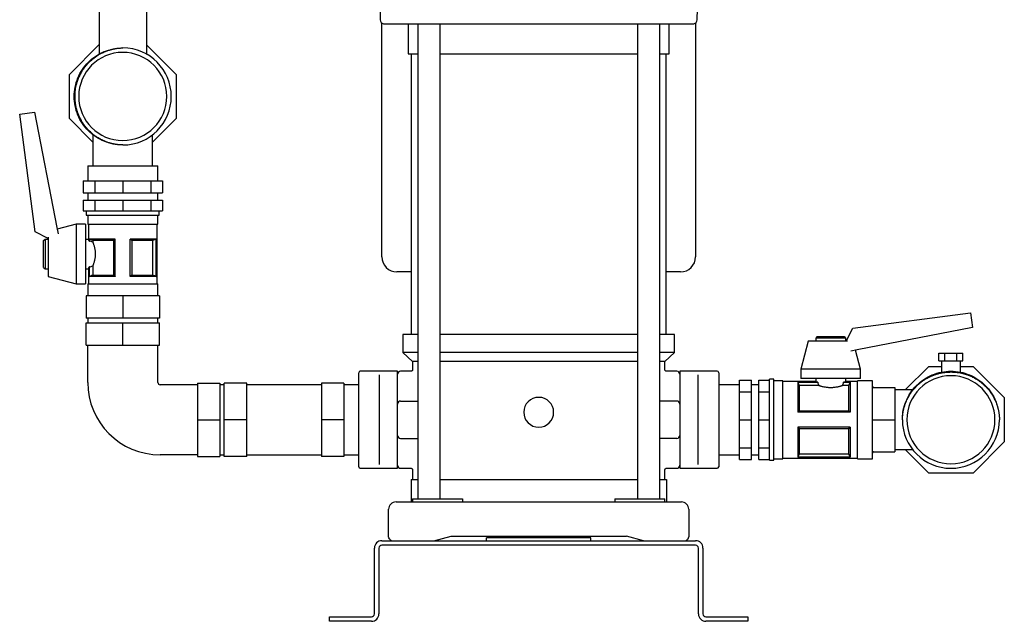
# Model space of a CAD drawing. Header units: millimetres. Extents: x 9 to 1674, y 10 to 873.
# Tile 1 of 7: x 85 to 744, y 10 to 413. Entities that reach past the tile are written whole.
import ezdxf

# ---------------------------------------------------------------- set-up
doc = ezdxf.new("R2010")
doc.units = ezdxf.units.MM

msp = doc.modelspace()

# ---------------------------------------------------------------- linework, layer by layer
at = {"color": 7, "linetype": 'Continuous', "lineweight": 25}
for p, q in [((326.09, 434.54), (326.66, 412.54)), ((538.82, 412.54), (539.39, 434.54)), ((138.39, 418.62), (138.39, 389.49)), ((170.39, 389.33), (170.39, 418.62)), ((327.74, 253.62), (327.74, 410.32)), ((345.39, 409.72), (345.39, 389.72)), ((351.9, 409.72), (351.9, 91.62)), ((366.5, 409.72), (366.5, 91.62)), ((498.98, 409.72), (498.98, 91.62)), ((513.58, 409.72), (513.58, 91.62)), ((520.09, 389.72), (520.09, 409.72)), ((537.74, 410.32), (537.74, 253.62)), ((118.49, 375.93), (138.39, 395.83)), ((170.39, 395.53), (189.99, 375.93)), ((345.39, 389.72), (351.9, 389.72)), ((347.39, 389.72), (347.39, 201.62)), ((366.5, 389.72), (432.74, 389.72)), ((432.74, 389.72), (498.98, 389.72)), ((513.58, 389.72), (520.09, 389.72)), ((518.09, 201.62), (518.09, 389.72)), ((118.49, 346.31), (118.49, 375.93)), ((126.06, 376.39), (126.37, 376.86)), ((189.99, 375.93), (189.99, 346.31)), ((85.23, 349.22), (95.11, 350.53)), ((95.11, 350.53), (110.13, 273.27)), ((95.68, 270.46), (85.23, 349.22)), ((134.24, 330.56), (118.49, 346.31)), ((189.99, 346.31), (174.24, 330.56)), ((134.24, 335.51), (134.24, 314.62)), ((174.24, 314.62), (174.24, 335.5)), ((130.77, 314.62), (130.77, 304.62)), ((130.77, 314.62), (154.24, 314.62)), ((154.24, 314.62), (177.72, 314.62)), ((177.72, 304.62), (177.72, 314.62)), ((127.67, 304.62), (127.67, 296.62)), ((127.67, 304.62), (135.45, 304.62)), ((135.45, 304.62), (135.45, 296.62)), ((135.45, 304.62), (154.24, 304.62)), ((154.24, 304.62), (154.24, 296.62)), ((154.24, 304.62), (173.03, 304.62)), ((173.03, 304.62), (173.03, 296.62)), ((173.03, 304.62), (180.81, 304.62)), ((180.81, 304.62), (180.81, 296.62)), ((127.67, 296.62), (135.45, 296.62)), ((127.67, 291.62), (127.67, 284.62)), ((127.67, 291.62), (135.45, 291.62)), ((130.77, 296.62), (130.77, 291.62)), ((135.45, 296.62), (154.24, 296.62)), ((135.45, 291.62), (135.45, 284.62)), ((135.45, 291.62), (154.24, 291.62)), ((154.24, 296.62), (173.03, 296.62)), ((154.24, 291.62), (154.24, 284.62)), ((154.24, 291.62), (173.03, 291.62)), ((173.03, 296.62), (180.81, 296.62)), ((173.03, 291.62), (173.03, 284.62)), ((173.03, 291.62), (180.81, 291.62)), ((177.72, 291.62), (177.72, 296.62)), ((180.81, 291.62), (180.81, 284.62)), ((127.67, 284.62), (135.45, 284.62)), ((129.77, 284.62), (129.77, 281.62)), ((135.45, 284.62), (154.24, 284.62)), ((154.24, 284.62), (173.03, 284.62)), ((173.03, 284.62), (180.81, 284.62)), ((178.72, 281.62), (178.72, 284.62)), ((129.77, 281.62), (154.24, 281.62)), ((130.77, 281.62), (130.77, 275.62)), ((154.24, 281.62), (178.72, 281.62)), ((177.72, 275.62), (177.72, 281.62)), ((104.27, 266.06), (95.68, 270.46)), ((110.13, 273.27), (111.08, 269.14)), ((123.02, 275.62), (110.37, 272.25)), ((129.27, 275.62), (123.02, 275.62)), ((123.02, 275.62), (123.02, 255.62)), ((129.27, 275.62), (129.27, 255.62)), ((130.77, 275.62), (154.24, 275.62)), ((131.27, 275.62), (131.27, 265.62)), ((154.24, 275.62), (177.72, 275.62)), ((177.22, 235.62), (177.22, 275.62)), ((101.27, 264.62), (102.27, 265.62)), ((101.27, 246.62), (101.27, 264.62)), ((102.27, 265.62), (104.27, 265.62)), ((102.27, 265.62), (102.27, 245.62)), ((104.27, 266.8), (104.27, 255.62)), ((129.27, 265.62), (131.27, 265.62)), ((149.24, 265.62), (131.82, 265.62)), ((131.82, 264.28), (131.82, 265.62)), ((131.82, 264.28), (131.87, 264.28)), ((131.87, 264.28), (131.87, 265.6)), ((148.17, 264.69), (134.16, 264.69)), ((134.16, 264.69), (134.16, 263.57)), ((148.17, 241.55), (148.17, 264.69)), ((149.24, 240.62), (149.24, 265.62)), ((176.66, 265.62), (159.24, 265.62)), ((159.24, 240.62), (159.24, 265.62)), ((174.32, 264.69), (160.31, 264.69)), ((160.31, 264.69), (160.31, 241.55)), ((174.32, 241.55), (174.32, 264.69)), ((176.61, 265.6), (176.61, 240.65)), ((176.66, 240.62), (176.66, 265.62)), ((104.27, 255.62), (104.27, 240.62)), ((123.02, 255.62), (123.02, 235.62)), ((129.27, 255.62), (129.27, 235.62)), ((101.27, 246.62), (102.27, 245.62)), ((102.27, 245.62), (104.27, 245.62)), ((129.27, 245.62), (131.27, 245.62)), ((131.27, 245.62), (131.27, 235.62)), ((131.82, 240.62), (131.82, 246.96)), ((131.87, 246.96), (131.82, 246.96)), ((131.87, 240.65), (131.87, 246.96)), ((134.16, 247.67), (134.16, 241.55)), ((104.27, 240.62), (123.02, 235.62)), ((149.24, 240.62), (131.82, 240.62)), ((134.16, 241.55), (148.17, 241.55)), ((176.66, 240.62), (159.24, 240.62)), ((160.31, 241.55), (174.32, 241.55)), ((347.39, 243.62), (337.74, 243.62)), ((527.74, 243.62), (518.09, 243.62)), ((123.02, 235.62), (129.27, 235.62)), ((130.77, 235.62), (130.77, 227.62)), ((130.77, 235.62), (154.24, 235.62)), ((154.24, 235.62), (177.72, 235.62)), ((177.72, 227.62), (177.72, 235.62)), ((129.69, 227.62), (129.69, 212.62)), ((154.24, 227.62), (129.69, 227.62)), ((154.24, 227.62), (154.24, 212.62)), ((178.79, 227.62), (154.24, 227.62)), ((178.79, 227.62), (178.79, 212.62)), ((154.24, 212.62), (129.69, 212.62)), ((130.77, 212.62), (130.77, 209.62)), ((178.79, 212.62), (154.24, 212.62)), ((177.72, 209.62), (177.72, 212.62)), ((643.08, 205.86), (721.84, 216.31)), ((721.84, 216.31), (723.15, 206.42)), ((129.69, 194.62), (129.69, 209.62)), ((129.69, 209.62), (154.24, 209.62)), ((154.24, 194.62), (154.24, 209.62)), ((154.24, 209.62), (178.79, 209.62)), ((178.79, 194.62), (178.79, 209.62)), ((638.68, 197.27), (643.08, 205.86)), ((723.15, 206.42), (645.89, 191.4)), ((341.74, 201.62), (341.74, 189.62)), ((351.9, 201.62), (341.74, 201.62)), ((432.74, 201.62), (366.5, 201.62)), ((498.98, 201.62), (432.74, 201.62)), ((523.74, 201.62), (513.58, 201.62)), ((523.74, 189.62), (523.74, 201.62)), ((619.24, 200.27), (618.24, 199.27)), ((618.24, 199.27), (618.24, 197.27)), ((638.24, 199.27), (618.24, 199.27)), ((619.24, 200.27), (637.24, 200.27)), ((637.24, 200.27), (638.24, 199.27)), ((638.24, 199.27), (638.24, 197.27)), ((129.69, 194.62), (154.24, 194.62)), ((130.77, 169.62), (130.77, 194.62)), ((154.24, 194.62), (178.79, 194.62)), ((177.72, 169.62), (177.72, 194.62)), ((613.24, 197.27), (608.24, 178.52)), ((628.24, 197.27), (613.24, 197.27)), ((639.42, 197.27), (628.24, 197.27)), ((645.89, 191.4), (641.76, 190.46)), ((341.74, 189.62), (348.24, 183.62)), ((351.9, 189.62), (341.74, 189.62)), ((432.74, 189.62), (366.5, 189.62)), ((498.98, 189.62), (432.74, 189.62)), ((523.74, 189.62), (513.58, 189.62)), ((517.24, 183.62), (523.74, 189.62)), ((648.24, 178.52), (644.87, 191.17)), ((700.66, 184.12), (700.66, 189.12)), ((700.66, 189.12), (704.7, 189.12)), ((704.7, 184.12), (704.7, 189.12)), ((704.7, 189.12), (712.78, 189.12)), ((712.78, 184.12), (712.78, 189.12)), ((712.78, 189.12), (716.82, 189.12)), ((716.82, 184.12), (716.82, 189.12)), ((348.24, 183.62), (348.24, 178.12)), ((351.9, 183.62), (348.24, 183.62)), ((432.74, 183.62), (366.5, 183.62)), ((498.98, 183.62), (432.74, 183.62)), ((517.24, 183.62), (513.58, 183.62)), ((517.24, 178.12), (517.24, 183.62)), ((608.24, 178.52), (608.24, 172.27)), ((628.24, 178.52), (608.24, 178.52)), ((648.24, 178.52), (628.24, 178.52)), ((648.24, 172.27), (648.24, 178.52)), ((678.18, 164.62), (693.93, 180.37)), ((693.93, 180.37), (702.39, 180.37)), ((700.66, 184.12), (704.7, 184.12)), ((702.39, 184.12), (702.39, 176.49)), ((704.7, 184.12), (712.78, 184.12)), ((712.78, 184.12), (716.82, 184.12)), ((715.09, 176.49), (715.09, 184.12)), ((715.09, 180.37), (723.55, 180.37)), ((723.55, 180.37), (744.49, 159.43)), ((312.24, 144.62), (312.24, 176.12)), ((338.24, 177.12), (313.24, 177.12)), ((326.24, 156.16), (326.24, 174.62)), ((338.24, 174.62), (338.24, 177.12)), ((338.24, 156.16), (338.24, 174.62)), ((347.24, 177.12), (340.24, 177.12)), ((525.24, 177.12), (518.24, 177.12)), ((552.24, 177.12), (527.24, 177.12)), ((527.24, 177.12), (527.24, 174.62)), ((527.24, 174.62), (527.24, 156.16)), ((539.24, 174.62), (539.24, 156.16)), ((553.24, 176.12), (553.24, 144.62)), ((590.24, 171.77), (587.24, 171.77)), ((587.24, 144.62), (587.24, 171.77)), ((590.24, 144.62), (590.24, 171.77)), ((628.24, 172.27), (608.24, 172.27)), ((618.24, 172.27), (618.24, 170.27)), ((648.24, 172.27), (628.24, 172.27)), ((638.24, 172.27), (638.24, 170.27)), ((724.01, 172.8), (724.48, 172.49)), ((204.24, 168.1), (179.24, 168.1)), ((204.24, 169.17), (219.24, 169.17)), ((204.24, 169.17), (204.24, 144.62)), ((219.24, 169.17), (219.24, 144.62)), ((222.24, 168.1), (219.24, 168.1)), ((237.24, 169.17), (222.24, 169.17)), ((222.24, 144.62), (222.24, 169.17)), ((237.24, 144.62), (237.24, 169.17)), ((287.24, 168.1), (237.24, 168.1)), ((302.24, 169.17), (287.24, 169.17)), ((287.24, 169.17), (287.24, 144.62)), ((302.24, 169.17), (302.24, 144.62)), ((312.24, 168.1), (302.24, 168.1)), ((567.24, 168.1), (553.24, 168.1)), ((567.24, 171.19), (575.24, 171.19)), ((567.24, 163.41), (567.24, 171.19)), ((575.24, 163.41), (575.24, 171.19)), ((580.24, 168.1), (575.24, 168.1)), ((580.24, 171.19), (587.24, 171.19)), ((580.24, 163.41), (580.24, 171.19)), ((596.24, 170.77), (590.24, 170.77)), ((596.24, 144.62), (596.24, 170.77)), ((618.24, 170.27), (596.24, 170.27)), ((619.58, 169.78), (606.24, 169.78)), ((606.24, 169.78), (606.24, 149.62)), ((606.26, 169.74), (619.58, 169.74)), ((607.17, 167.48), (607.17, 150.67)), ((620.28, 167.48), (607.17, 167.48)), ((619.58, 169.74), (619.58, 169.78)), ((640.31, 167.48), (636.2, 167.48)), ((641.24, 169.78), (636.9, 169.78)), ((636.9, 169.78), (636.9, 169.74)), ((636.9, 169.74), (641.22, 169.74)), ((646.24, 170.27), (638.24, 170.27)), ((640.31, 150.67), (640.31, 167.48)), ((641.24, 169.78), (641.24, 149.62)), ((656.24, 170.77), (646.24, 170.77)), ((646.24, 144.62), (646.24, 170.77)), ((656.24, 144.62), (656.24, 170.77)), ((657.24, 166.12), (671.24, 166.12)), ((671.24, 166.12), (671.24, 144.62)), ((567.24, 163.41), (575.24, 163.41)), ((567.24, 144.62), (567.24, 163.41)), ((575.24, 144.62), (575.24, 163.41)), ((580.24, 163.41), (587.24, 163.41)), ((580.24, 144.62), (580.24, 163.41)), ((683.13, 164.62), (671.24, 164.62)), ((744.49, 159.43), (744.49, 129.81)), ((326.24, 133.08), (326.24, 156.16)), ((338.24, 133.08), (338.24, 156.16)), ((340.24, 157.12), (351.9, 157.12)), ((525.24, 157.12), (513.58, 157.12)), ((527.24, 156.16), (527.24, 144.62)), ((539.24, 156.16), (539.24, 144.62)), ((641.24, 149.62), (606.24, 149.62)), ((607.17, 150.67), (640.31, 150.67)), ((204.24, 144.62), (219.24, 144.62)), ((204.24, 144.62), (204.24, 120.07)), ((219.24, 144.62), (219.24, 120.07)), ((237.24, 144.62), (222.24, 144.62)), ((222.24, 120.07), (222.24, 144.62)), ((237.24, 120.07), (237.24, 144.62)), ((302.24, 144.62), (287.24, 144.62)), ((287.24, 144.62), (287.24, 120.07)), ((302.24, 144.62), (302.24, 120.07)), ((312.24, 113.12), (312.24, 144.62)), ((527.24, 144.62), (527.24, 133.08)), ((539.24, 144.62), (539.24, 133.08)), ((553.24, 144.62), (553.24, 113.12)), ((567.24, 144.62), (575.24, 144.62)), ((567.24, 125.83), (567.24, 144.62)), ((575.24, 125.83), (575.24, 144.62)), ((580.24, 144.62), (587.24, 144.62)), ((580.24, 125.83), (580.24, 144.62)), ((587.24, 117.47), (587.24, 144.62)), ((590.24, 117.47), (590.24, 144.62)), ((596.24, 118.47), (596.24, 144.62)), ((606.24, 139.62), (606.24, 119.46)), ((641.24, 139.62), (606.24, 139.62)), ((607.17, 138.57), (607.17, 121.76)), ((640.31, 138.57), (607.17, 138.57)), ((640.31, 121.76), (640.31, 138.57)), ((641.24, 139.62), (641.24, 119.46)), ((646.24, 118.47), (646.24, 144.62)), ((656.24, 118.47), (656.24, 144.62)), ((657.24, 144.62), (671.24, 144.62)), ((671.24, 144.62), (671.24, 123.12)), ((326.24, 114.62), (326.24, 133.08)), ((338.24, 114.62), (338.24, 133.08)), ((340.24, 132.12), (351.9, 132.12)), ((525.24, 132.12), (513.58, 132.12)), ((527.24, 133.08), (527.24, 114.62)), ((539.24, 133.08), (539.24, 114.62)), ((567.24, 125.83), (575.24, 125.83)), ((567.24, 118.05), (567.24, 125.83)), ((575.24, 118.05), (575.24, 125.83)), ((580.24, 125.83), (587.24, 125.83)), ((580.24, 118.05), (580.24, 125.83)), ((744.49, 129.81), (723.55, 108.87)), ((204.24, 121.15), (179.24, 121.15)), ((204.24, 120.07), (219.24, 120.07)), ((219.24, 121.15), (222.24, 121.15)), ((237.24, 120.07), (222.24, 120.07)), ((237.24, 121.15), (287.24, 121.15)), ((302.24, 120.07), (287.24, 120.07)), ((302.24, 121.15), (312.24, 121.15)), ((553.24, 121.15), (567.24, 121.15)), ((575.24, 121.15), (580.24, 121.15)), ((596.24, 118.97), (646.24, 118.97)), ((641.24, 119.46), (606.24, 119.46)), ((641.22, 119.51), (606.26, 119.51)), ((607.17, 121.76), (640.31, 121.76)), ((657.24, 123.12), (671.24, 123.12)), ((671.24, 124.62), (683.12, 124.62)), ((693.93, 108.87), (678.18, 124.62)), ((313.24, 112.12), (338.24, 112.12)), ((338.24, 112.12), (338.24, 114.62)), ((340.24, 112.12), (347.24, 112.12)), ((518.24, 112.12), (525.24, 112.12)), ((527.24, 114.62), (527.24, 112.12)), ((527.24, 112.12), (552.24, 112.12)), ((567.24, 118.05), (575.24, 118.05)), ((580.24, 118.05), (587.24, 118.05)), ((587.24, 117.47), (590.24, 117.47)), ((590.24, 118.47), (596.24, 118.47)), ((646.24, 118.47), (656.24, 118.47)), ((348.24, 111.12), (348.24, 104.62)), ((517.24, 104.62), (517.24, 111.12)), ((723.55, 108.87), (693.93, 108.87)), ((347.24, 104.62), (347.24, 89.62)), ((347.24, 104.62), (351.9, 104.62)), ((366.5, 104.62), (498.98, 104.62)), ((513.58, 104.62), (518.24, 104.62)), ((518.24, 104.62), (518.24, 89.62)), ((337.24, 89.62), (357.44, 89.62)), ((348.24, 91.62), (348.24, 89.62)), ((348.24, 91.62), (369.58, 91.62)), ((357.44, 89.62), (508.04, 89.62)), ((369.58, 91.62), (381.77, 91.62)), ((381.77, 91.62), (381.77, 89.62)), ((483.71, 91.62), (483.71, 89.62)), ((483.71, 91.62), (495.9, 91.62)), ((495.9, 91.62), (517.24, 91.62)), ((508.04, 89.62), (528.24, 89.62)), ((517.24, 89.62), (517.24, 91.62)), ((332.24, 66.15), (332.24, 84.62)), ((533.24, 84.62), (533.24, 66.15)), ((362.54, 63.62), (374.04, 66.62)), ((374.04, 66.62), (491.44, 66.62)), ((412.74, 66.62), (412.74, 65.62)), ((415.74, 66.62), (415.74, 65.62)), ((449.74, 66.62), (449.74, 65.62)), ((452.74, 66.62), (452.74, 65.62)), ((502.94, 63.62), (491.44, 66.62)), ((327.74, 63.62), (537.74, 63.62)), ((537.74, 60.62), (327.74, 60.62)), ((397.74, 63.62), (397.74, 65.62)), ((467.74, 65.62), (397.74, 65.62)), ((467.74, 63.62), (467.74, 65.62)), ((322.74, 14.62), (322.74, 58.62)), ((325.74, 58.62), (325.74, 14.62)), ((539.74, 14.62), (539.74, 58.62)), ((542.74, 58.62), (542.74, 14.62)), ((292.74, 9.62), (292.74, 12.62)), ((292.74, 12.62), (297.74, 12.62)), ((297.74, 9.62), (292.74, 9.62)), ((297.74, 12.62), (320.74, 12.62)), ((320.74, 9.62), (297.74, 9.62)), ((544.74, 12.62), (567.74, 12.62)), ((567.74, 9.62), (544.74, 9.62)), ((567.74, 12.62), (572.74, 12.62)), ((572.74, 9.62), (567.74, 9.62)), ((572.74, 12.62), (572.74, 9.62))]:
    msp.add_line(p, q, dxfattribs=at)
at = {"color": 7, "linetype": 'Continuous', "lineweight": 25, "flags": 128}
for points in [[(131.87, 265.6), (131.84, 265.61), (131.82, 265.62)], [(176.66, 265.62), (176.63, 265.61), (176.61, 265.6)], [(131.82, 240.62), (131.85, 240.63), (131.87, 240.65)], [(176.61, 240.65), (176.64, 240.63), (176.66, 240.62)], [(606.24, 169.78), (606.25, 169.75), (606.26, 169.74)], [(641.22, 169.74), (641.23, 169.76), (641.24, 169.78)], [(606.26, 119.51), (606.25, 119.48), (606.24, 119.46)], [(641.24, 119.46), (641.23, 119.49), (641.22, 119.51)]]:
    msp.add_lwpolyline(points, dxfattribs=at)
at = {"color": 7, "linetype": 'Continuous', "lineweight": 25}
for centre, radius, start, end in [((329.66, 412.62), 3, 181.5, 255.22026), ((535.82, 412.62), 3, 284.75852, 358.48043), ((154.24, 361.12), 29.5, 90, 270), ((154.24, 361.12), 29.5, 270, 90), ((154.24, 361.12), 32.5, 270.26129, 89.73871), ((337.74, 253.62), 10, 180, 270), ((527.74, 253.62), 10, 270, 0), ((313.24, 176.12), 1, 90, 180), ((340.24, 175.12), 2, 90, 180), ((525.24, 175.12), 2, 0, 90), ((552.24, 176.12), 1, 0, 90), ((708.74, 144.62), 29.5, 0, 180), ((179.24, 169.62), 48.48, 180, 270), ((179.24, 169.62), 1.52, 180, 270), ((432.74, 149.62), 10, 0, 180), ((340.24, 155.12), 2, 90, 180), ((525.24, 155.12), 2, 0, 90), ((432.74, 149.62), 10, 180, 0), ((708.74, 144.62), 32.5, 180.26129, 359.73871), ((708.74, 144.62), 29.5, 180, 0), ((340.24, 134.12), 2, 180, 270), ((525.24, 134.12), 2, 270, 0), ((313.24, 113.12), 1, 180, 270), ((340.24, 114.12), 2, 180, 270), ((525.24, 114.12), 2, 270, 360), ((552.24, 113.12), 1, 270, 0), ((337.24, 84.62), 5, 90, 180), ((528.24, 84.62), 5, 0, 90), ((327.74, 58.62), 5, 90, 180), ((327.74, 58.62), 2, 90, 180), ((537.74, 58.62), 5, 0, 90), ((537.74, 58.62), 2, 0, 90), ((320.74, 14.62), 2, 270, 0), ((320.74, 14.62), 5, 270, 0), ((544.74, 14.62), 5, 180, 270), ((544.74, 14.62), 2, 180, 270)]:
    msp.add_arc(centre, radius, start, end, dxfattribs=at)
for points, knots in [([(328.9, 409.72), (328.9, 409.72), (328.81, 409.72), (329.14, 409.72), (329.91, 409.72), (331.12, 409.72), (332.58, 409.72), (334.19, 409.72), (335.84, 409.72), (337.45, 409.72), (338.96, 409.72), (340.21, 409.72), (341.18, 409.72), (341.89, 409.72), (342.43, 409.72), (342.75, 409.72), (342.87, 409.72)], [0, 0, 0, 0, 0.0020938, 0.1486791, 0.2837337, 0.4072571, 0.5192488, 0.6197084, 0.7086355, 0.7860297, 0.8518908, 0.9062186, 0.9393956, 0.9660849, 0.9862863, 1, 1, 1, 1]), ([(342.87, 409.72), (342.91, 409.72), (342.99, 409.72), (343.13, 409.72), (343.27, 409.72), (343.42, 409.72), (343.58, 409.72), (343.75, 409.72), (343.92, 409.72), (344.11, 409.72), (344.3, 409.72), (344.5, 409.72), (344.72, 409.72), (344.93, 409.72), (345.16, 409.72), (345.4, 409.72), (345.64, 409.72), (346.03, 409.72), (346.81, 409.72), (347.84, 409.72), (348.89, 409.72), (349.6, 409.72), (350.19, 409.72), (350.54, 409.72), (350.69, 409.72)], [0, 0, 0, 0, 0.031502, 0.06287, 0.094131, 0.125311, 0.156436, 0.187529, 0.218611, 0.249704, 0.280835, 0.312046, 0.343364, 0.374748, 0.406135, 0.437451, 0.468638, 0.499723, 0.584633, 0.748983, 0.832606, 0.902159, 0.957938, 1, 1, 1, 1]), ([(350.69, 409.72), (363.84, 409.72), (377.38, 409.72), (404.86, 409.72), (418.8, 409.72), (446.68, 409.72), (460.62, 409.72), (488.1, 409.72), (501.64, 409.72), (514.79, 409.72)], [0, 0, 0, 0, 0.25, 0.25, 0.5, 0.5, 0.75, 0.75, 1, 1, 1, 1]), ([(514.79, 409.72), (514.89, 409.72), (515.1, 409.72), (515.44, 409.72), (515.85, 409.72), (516.31, 409.72), (516.82, 409.72), (517.58, 409.72), (518.54, 409.72), (519.43, 409.72), (520.08, 409.72), (520.54, 409.72), (520.97, 409.72), (521.37, 409.72), (521.74, 409.72), (522.07, 409.72), (522.36, 409.72), (522.53, 409.72), (522.61, 409.72)], [0, 0, 0, 0, 0.026501, 0.059049, 0.097604, 0.142154, 0.192727, 0.249403, 0.375184, 0.499556, 0.561756, 0.623954, 0.686334, 0.74904, 0.811908, 0.874558, 0.93719, 1, 1, 1, 1]), ([(522.61, 409.72), (522.69, 409.72), (523.02, 409.72), (523.73, 409.72), (524.78, 409.72), (526.1, 409.72), (527.6, 409.72), (529.16, 409.72), (530.69, 409.72), (532.16, 409.72), (533.54, 409.72), (534.77, 409.72), (535.76, 409.72), (536.45, 409.72), (536.54, 409.72), (536.58, 409.72)], [0, 0, 0, 0, 0.008825, 0.035515, 0.078347, 0.129971, 0.19435, 0.271482, 0.347746, 0.433381, 0.528385, 0.632759, 0.746501, 0.869613, 1, 1, 1, 1]), ([(154.24, 328.62), (152.1, 328.74), (147.86, 328.99), (141.73, 330.92), (136.07, 333.92), (131.11, 337.99), (127.05, 342.95), (124.02, 348.6), (122.16, 354.74), (121.53, 361.12), (122.16, 367.5), (124.02, 373.64), (127.05, 379.29), (131.11, 384.26), (136.08, 388.28), (140.76, 390.96), (143.83, 391.8), (144.85, 392.07)], [0, 0, 0, 0, 0.069313, 0.137636, 0.206788, 0.276208, 0.344648, 0.413586, 0.48306, 0.551733, 0.620406, 0.689881, 0.758819, 0.827258, 0.896679, 0.965831, 1, 1, 1, 1]), ([(126.06, 376.39), (126.14, 376.54), (126.32, 376.88), (126.62, 377.41), (126.96, 378.01), (127.37, 378.66), (127.83, 379.36), (128.54, 380.39), (129.6, 381.79), (131.52, 383.98), (134.23, 386.5), (137.12, 388.53), (139.64, 389.96), (141.59, 390.91), (143.71, 391.75), (145.22, 392.23), (146.2, 392.5), (146.66, 392.62), (147.19, 392.75), (147.8, 392.89), (148.5, 393.03), (149.28, 393.18), (150.14, 393.31), (151.08, 393.43), (152.11, 393.53), (153.22, 393.6), (153.99, 393.61), (154.39, 393.62)], [0, 0, 0, 0, 0.015259, 0.032777, 0.052539, 0.074525, 0.098711, 0.125069, 0.182443, 0.25009, 0.375855, 0.500001, 0.553813, 0.624963, 0.686932, 0.749879, 0.76118, 0.774737, 0.790561, 0.808665, 0.829061, 0.851761, 0.876773, 0.904103, 0.933755, 0.965724, 1, 1, 1, 1]), ([(126.06, 345.85), (125.97, 346.02), (125.78, 346.38), (125.51, 346.95), (125.21, 347.57), (124.91, 348.25), (124.61, 348.99), (124.3, 349.79), (123.99, 350.65), (123.69, 351.58), (123.41, 352.56), (123.14, 353.61), (122.89, 354.72), (122.68, 355.89), (122.5, 357.12), (122.37, 358.41), (122.28, 359.75), (122.25, 361.39), (122.31, 363.28), (122.52, 365.35), (122.83, 367.27), (123.23, 369.03), (123.68, 370.64), (124.16, 372.09), (124.65, 373.38), (125.14, 374.52), (125.6, 375.5), (125.91, 376.11), (126.06, 376.39)], [0, 0, 0, 0, 0.018062, 0.03791, 0.059548, 0.082978, 0.108198, 0.135208, 0.164, 0.194565, 0.22689, 0.260954, 0.296734, 0.334198, 0.373307, 0.414017, 0.456273, 0.500013, 0.569283, 0.634659, 0.695917, 0.752886, 0.80544, 0.853492, 0.896991, 0.93591, 0.970244, 1, 1, 1, 1]), ([(154.39, 328.62), (154.2, 328.62), (153.81, 328.63), (153.25, 328.65), (152.7, 328.68), (152.17, 328.71), (151.65, 328.76), (151.15, 328.81), (150.67, 328.87), (150.2, 328.93), (149.74, 328.99), (149.31, 329.06), (148.88, 329.14), (148.48, 329.21), (148.09, 329.29), (147.72, 329.37), (147.36, 329.45), (147.02, 329.53), (146.69, 329.61), (146.38, 329.69), (146.08, 329.77), (145.19, 330.02), (143.72, 330.49), (141.87, 331.23), (139.89, 332.15), (137.98, 333.2), (136, 334.49), (134.41, 335.7), (132.76, 337.11), (131.18, 338.65), (129.62, 340.43), (128.52, 341.87), (127.72, 343.03), (127.14, 343.94), (126.58, 344.88), (126.23, 345.53), (126.06, 345.85)], [0, 0, 0, 0, 0.016633, 0.032836, 0.048607, 0.063944, 0.078845, 0.09331, 0.107339, 0.120931, 0.134086, 0.146803, 0.159084, 0.170929, 0.182339, 0.193313, 0.203854, 0.213963, 0.223639, 0.232886, 0.241703, 0.250092, 0.312215, 0.374941, 0.421565, 0.499954, 0.56277, 0.624987, 0.671548, 0.749987, 0.815435, 0.875009, 0.905707, 0.936781, 0.968217, 1, 1, 1, 1]), ([(131.82, 264.28), (131.8, 264.33), (131.76, 264.43), (131.7, 264.57), (131.65, 264.7), (131.6, 264.82), (131.56, 264.93), (131.52, 265.03), (131.48, 265.12), (131.44, 265.2), (131.4, 265.3), (131.36, 265.41), (131.32, 265.5), (131.29, 265.57), (131.27, 265.61), (131.27, 265.62), (131.27, 265.62)], [0, 0, 0, 0, 0.059506, 0.11799, 0.175455, 0.231905, 0.287345, 0.341779, 0.395212, 0.447649, 0.499094, 0.60121, 0.702311, 0.802444, 0.901657, 1, 1, 1, 1]), ([(134.16, 264.69), (133.92, 264.78), (133.41, 264.98), (132.65, 265.28), (132.13, 265.49), (131.87, 265.6)], [0, 0, 0, 0, 0.322705, 0.656033, 1, 1, 1, 1]), ([(149.24, 265.62), (149.06, 265.44), (148.7, 265.13), (148.35, 264.83), (148.17, 264.69)], [0, 0, 0, 0, 0.51196, 1, 1, 1, 1]), ([(160.31, 264.69), (160.19, 264.78), (159.96, 264.98), (159.6, 265.28), (159.36, 265.49), (159.24, 265.6)], [0, 0, 0, 0, 0.322705, 0.656033, 1, 1, 1, 1]), ([(176.61, 265.6), (176.22, 265.44), (175.46, 265.13), (174.69, 264.83), (174.32, 264.69)], [0, 0, 0, 0, 0.51196, 1, 1, 1, 1]), ([(134.16, 263.57), (134.19, 263.5), (134.24, 263.37), (134.32, 263.16), (134.4, 262.94), (134.48, 262.72), (134.57, 262.49), (134.65, 262.25), (134.8, 261.8), (135.01, 261.1), (135.27, 260.11), (135.5, 259.05), (135.67, 257.95), (135.78, 256.8), (135.81, 255.64), (135.78, 254.47), (135.67, 253.32), (135.5, 252.21), (135.28, 251.15), (135.02, 250.16), (134.78, 249.39), (134.59, 248.82), (134.45, 248.41), (134.3, 248.03), (134.21, 247.79), (134.16, 247.67)], [0, 0, 0, 0, 0.0179038, 0.0357547, 0.053569, 0.0713629, 0.0891528, 0.1069552, 0.1247864, 0.1877178, 0.2498602, 0.312632, 0.3744033, 0.4369409, 0.4990186, 0.5613519, 0.6241689, 0.6862509, 0.7493475, 0.8114335, 0.874316, 0.9057235, 0.9370802, 0.9684758, 1, 1, 1, 1]), ([(131.27, 245.62), (131.27, 245.62), (131.27, 245.62), (131.27, 245.64), (131.28, 245.66), (131.29, 245.69), (131.31, 245.72), (131.33, 245.77), (131.35, 245.83), (131.38, 245.89), (131.42, 245.98), (131.47, 246.1), (131.54, 246.27), (131.62, 246.47), (131.71, 246.69), (131.78, 246.87), (131.82, 246.96)], [0, 0, 0, 0, 0.05438, 0.10902, 0.163928, 0.219113, 0.274584, 0.330348, 0.386413, 0.442788, 0.499481, 0.593049, 0.689857, 0.789935, 0.893308, 1, 1, 1, 1]), ([(131.87, 240.65), (132.26, 240.8), (133.02, 241.11), (133.79, 241.41), (134.16, 241.55)], [0, 0, 0, 0, 0.5119601, 1, 1, 1, 1]), ([(148.17, 241.55), (148.29, 241.46), (148.52, 241.26), (148.88, 240.96), (149.12, 240.75), (149.24, 240.62)], [0, 0, 0, 0, 0.322705, 0.656033, 1, 1, 1, 1]), ([(159.24, 240.62), (159.42, 240.8), (159.78, 241.11), (160.14, 241.41), (160.31, 241.55)], [0, 0, 0, 0, 0.51196, 1, 1, 1, 1]), ([(174.32, 241.55), (174.57, 241.46), (175.07, 241.26), (175.83, 240.96), (176.35, 240.75), (176.61, 240.65)], [0, 0, 0, 0, 0.322705, 0.656033, 1, 1, 1, 1]), ([(348.24, 178.12), (348.23, 177.99), (348.21, 177.8), (348.08, 177.57), (347.95, 177.41), (347.79, 177.28), (347.56, 177.15), (347.37, 177.13), (347.24, 177.12)], [0, 0, 0, 0, 0.239457, 0.368361, 0.5, 0.631639, 0.760543, 1, 1, 1, 1]), ([(518.24, 177.12), (518.11, 177.13), (517.92, 177.15), (517.69, 177.28), (517.53, 177.41), (517.4, 177.57), (517.27, 177.8), (517.25, 177.99), (517.24, 178.12)], [0, 0, 0, 0, 0.2394568, 0.3683607, 0.5, 0.6316393, 0.7605432, 1, 1, 1, 1]), ([(676.24, 144.62), (676.36, 146.76), (676.6, 151), (678.54, 157.14), (681.54, 162.79), (685.61, 167.75), (690.57, 171.82), (696.22, 174.84), (702.36, 176.7), (708.74, 177.33), (715.12, 176.7), (721.26, 174.84), (726.91, 171.81), (731.88, 167.75), (735.9, 162.78), (738.58, 158.1), (739.42, 155.03), (739.69, 154.01)], [0, 0, 0, 0, 0.069313, 0.137636, 0.206788, 0.276208, 0.344648, 0.413586, 0.48306, 0.551733, 0.620406, 0.689881, 0.758819, 0.827258, 0.896679, 0.965831, 1, 1, 1, 1]), ([(676.24, 144.47), (676.24, 144.67), (676.25, 145.05), (676.27, 145.61), (676.3, 146.16), (676.33, 146.69), (676.38, 147.21), (676.43, 147.71), (676.48, 148.2), (676.55, 148.66), (676.61, 149.12), (676.68, 149.55), (676.76, 149.98), (676.83, 150.38), (676.91, 150.77), (676.99, 151.14), (677.07, 151.5), (677.15, 151.85), (677.23, 152.17), (677.31, 152.48), (677.39, 152.78), (677.64, 153.67), (678.11, 155.14), (678.84, 156.99), (679.77, 158.97), (680.82, 160.88), (682.11, 162.86), (683.32, 164.45), (684.73, 166.1), (686.27, 167.69), (688.05, 169.24), (689.49, 170.34), (690.65, 171.14), (691.56, 171.72), (692.5, 172.28), (693.15, 172.63), (693.47, 172.8)], [0, 0, 0, 0, 0.016633, 0.032836, 0.048607, 0.063944, 0.078845, 0.09331, 0.107339, 0.120931, 0.134086, 0.146803, 0.159084, 0.170929, 0.182339, 0.193313, 0.203854, 0.213963, 0.223639, 0.232886, 0.241703, 0.250092, 0.312215, 0.374941, 0.421565, 0.499954, 0.56277, 0.624987, 0.671548, 0.749987, 0.815435, 0.875009, 0.905707, 0.936781, 0.968217, 1, 1, 1, 1]), ([(693.47, 172.8), (693.64, 172.89), (694, 173.08), (694.56, 173.36), (695.19, 173.65), (695.87, 173.95), (696.61, 174.26), (697.41, 174.56), (698.27, 174.87), (699.19, 175.17), (700.18, 175.46), (701.23, 175.72), (702.34, 175.97), (703.51, 176.18), (704.74, 176.36), (706.03, 176.49), (707.37, 176.58), (709.01, 176.61), (710.9, 176.55), (712.97, 176.34), (714.89, 176.03), (716.65, 175.63), (718.26, 175.19), (719.71, 174.7), (721, 174.21), (722.14, 173.72), (723.12, 173.26), (723.73, 172.95), (724.01, 172.8)], [0, 0, 0, 0, 0.018062, 0.03791, 0.059548, 0.082978, 0.108198, 0.135208, 0.164, 0.194565, 0.22689, 0.260954, 0.296734, 0.334198, 0.373307, 0.414017, 0.456273, 0.500013, 0.569283, 0.634659, 0.695917, 0.752886, 0.80544, 0.853492, 0.896991, 0.93591, 0.970244, 1, 1, 1, 1]), ([(724.01, 172.8), (724.16, 172.72), (724.5, 172.54), (725.03, 172.24), (725.63, 171.9), (726.28, 171.49), (726.98, 171.04), (728.01, 170.32), (729.41, 169.26), (731.6, 167.34), (734.12, 164.63), (736.15, 161.74), (737.58, 159.22), (738.53, 157.27), (739.37, 155.15), (739.85, 153.64), (740.12, 152.66), (740.24, 152.21), (740.37, 151.67), (740.51, 151.06), (740.65, 150.36), (740.8, 149.58), (740.93, 148.72), (741.05, 147.78), (741.15, 146.75), (741.22, 145.64), (741.23, 144.87), (741.24, 144.47)], [0, 0, 0, 0, 0.015259, 0.032777, 0.052539, 0.074525, 0.098711, 0.125069, 0.182443, 0.25009, 0.375855, 0.500001, 0.553813, 0.624963, 0.686932, 0.749879, 0.76118, 0.774737, 0.790561, 0.808665, 0.829061, 0.851761, 0.876773, 0.904103, 0.933755, 0.965724, 1, 1, 1, 1]), ([(618.24, 170.27), (618.24, 170.27), (618.24, 170.27), (618.26, 170.26), (618.28, 170.26), (618.31, 170.25), (618.34, 170.23), (618.39, 170.21), (618.45, 170.19), (618.51, 170.17), (618.6, 170.13), (618.72, 170.09), (618.89, 170.02), (619.09, 169.95), (619.31, 169.87), (619.49, 169.81), (619.58, 169.78)], [0, 0, 0, 0, 0.054429, 0.109124, 0.164093, 0.219343, 0.274879, 0.330709, 0.386839, 0.443275, 0.500024, 0.593398, 0.69006, 0.790035, 0.893342, 1, 1, 1, 1]), ([(636.2, 167.48), (636.14, 167.46), (636, 167.41), (635.79, 167.34), (635.57, 167.27), (635.35, 167.2), (635.12, 167.13), (634.88, 167.06), (634.42, 166.92), (633.72, 166.74), (632.72, 166.51), (631.67, 166.32), (630.56, 166.17), (629.41, 166.07), (628.25, 166.04), (627.08, 166.07), (625.93, 166.17), (624.82, 166.32), (623.76, 166.51), (622.76, 166.74), (621.99, 166.94), (621.42, 167.11), (621.02, 167.24), (620.63, 167.36), (620.4, 167.44), (620.28, 167.48)], [0, 0, 0, 0, 0.0179182, 0.0357834, 0.0536125, 0.0714226, 0.0892309, 0.1070545, 0.1249107, 0.1877943, 0.2500637, 0.3128854, 0.3749487, 0.4373906, 0.4994989, 0.5619295, 0.6247255, 0.6869763, 0.7499952, 0.81221, 0.8750433, 0.9062799, 0.9374568, 0.9686662, 1, 1, 1, 1]), ([(636.9, 169.78), (636.95, 169.8), (637.05, 169.83), (637.19, 169.88), (637.32, 169.93), (637.44, 169.97), (637.55, 170.01), (637.65, 170.05), (637.74, 170.08), (637.83, 170.11), (637.92, 170.15), (638.03, 170.19), (638.12, 170.23), (638.19, 170.25), (638.23, 170.27), (638.24, 170.27), (638.24, 170.27)], [0, 0, 0, 0, 0.059829, 0.118618, 0.17637, 0.233087, 0.288773, 0.343432, 0.397068, 0.449684, 0.501285, 0.602928, 0.703583, 0.803288, 0.902081, 1, 1, 1, 1]), ([(656.24, 167.12), (656.24, 167), (656.26, 166.88), (656.36, 166.63), (656.44, 166.51), (656.63, 166.32), (656.75, 166.24), (657, 166.14), (657.12, 166.12), (657.24, 166.12)], [0, 0, 0, 0, 0.25, 0.25, 0.5, 0.5, 0.75, 0.75, 1, 1, 1, 1]), ([(656.24, 144.62), (656.24, 144.62), (656.26, 144.62), (656.36, 144.62), (656.44, 144.62), (656.63, 144.62), (656.75, 144.62), (657, 144.62), (657.12, 144.62), (657.24, 144.62)], [0, 0, 0, 0, 0.25, 0.25, 0.5, 0.5, 0.75, 0.75, 1, 1, 1, 1]), ([(657.24, 123.12), (657.12, 123.12), (657, 123.1), (656.75, 123), (656.63, 122.93), (656.44, 122.73), (656.36, 122.61), (656.26, 122.37), (656.24, 122.24), (656.24, 122.12)], [0, 0, 0, 0, 0.25, 0.25, 0.5, 0.5, 0.75, 0.75, 1, 1, 1, 1]), ([(347.24, 112.12), (347.37, 112.11), (347.56, 112.09), (347.79, 111.96), (347.95, 111.83), (348.08, 111.67), (348.21, 111.44), (348.23, 111.25), (348.24, 111.12)], [0, 0, 0, 0, 0.239457, 0.368361, 0.5, 0.631639, 0.760543, 1, 1, 1, 1]), ([(517.24, 111.12), (517.25, 111.25), (517.27, 111.44), (517.4, 111.67), (517.53, 111.83), (517.69, 111.96), (517.92, 112.09), (518.11, 112.11), (518.24, 112.12)], [0, 0, 0, 0, 0.239457, 0.368361, 0.5, 0.631639, 0.760543, 1, 1, 1, 1]), ([(334.18, 63.62), (333.55, 64.02), (333.06, 64.43), (332.4, 65.29), (332.24, 65.72), (332.24, 66.15)], [0, 0, 0, 0, 0.5, 0.5, 1, 1, 1, 1]), ([(531.3, 63.62), (531.93, 64.02), (532.42, 64.43), (533.08, 65.29), (533.24, 65.72), (533.24, 66.15)], [0, 0, 0, 0, 0.5, 0.5, 1, 1, 1, 1])]:
    msp.add_open_spline(points, degree=3, knots=knots, dxfattribs=at)
for points in [[(154.39, 328.62), (154.34, 328.62), (154.29, 328.62), (154.24, 328.62)], [(134.16, 263.57), (133.43, 263.83), (132.67, 264.07), (131.87, 264.28)], [(131.87, 246.96), (132.67, 247.17), (133.43, 247.41), (134.16, 247.67)], [(606.26, 169.74), (606.57, 168.99), (606.88, 168.24), (607.17, 167.48)], [(619.58, 169.74), (619.79, 168.96), (620.02, 168.2), (620.28, 167.48)], [(636.2, 167.48), (636.46, 168.2), (636.69, 168.96), (636.9, 169.74)], [(640.31, 167.48), (640.61, 168.24), (640.91, 168.99), (641.22, 169.74)], [(607.17, 150.67), (606.88, 150.32), (606.57, 149.97), (606.24, 149.62)], [(641.24, 149.62), (640.91, 149.97), (640.61, 150.32), (640.31, 150.67)], [(606.24, 139.62), (606.57, 139.27), (606.88, 138.92), (607.17, 138.57)], [(640.31, 138.57), (640.61, 138.92), (640.91, 139.27), (641.24, 139.62)], [(676.24, 144.47), (676.24, 144.52), (676.24, 144.57), (676.24, 144.62)], [(607.17, 121.76), (606.88, 121), (606.57, 120.25), (606.26, 119.51)], [(641.22, 119.51), (640.91, 120.25), (640.61, 121), (640.31, 121.76)]]:
    msp.add_open_spline(points, degree=3, dxfattribs=at)

doc.saveas('drawing.dxf')
